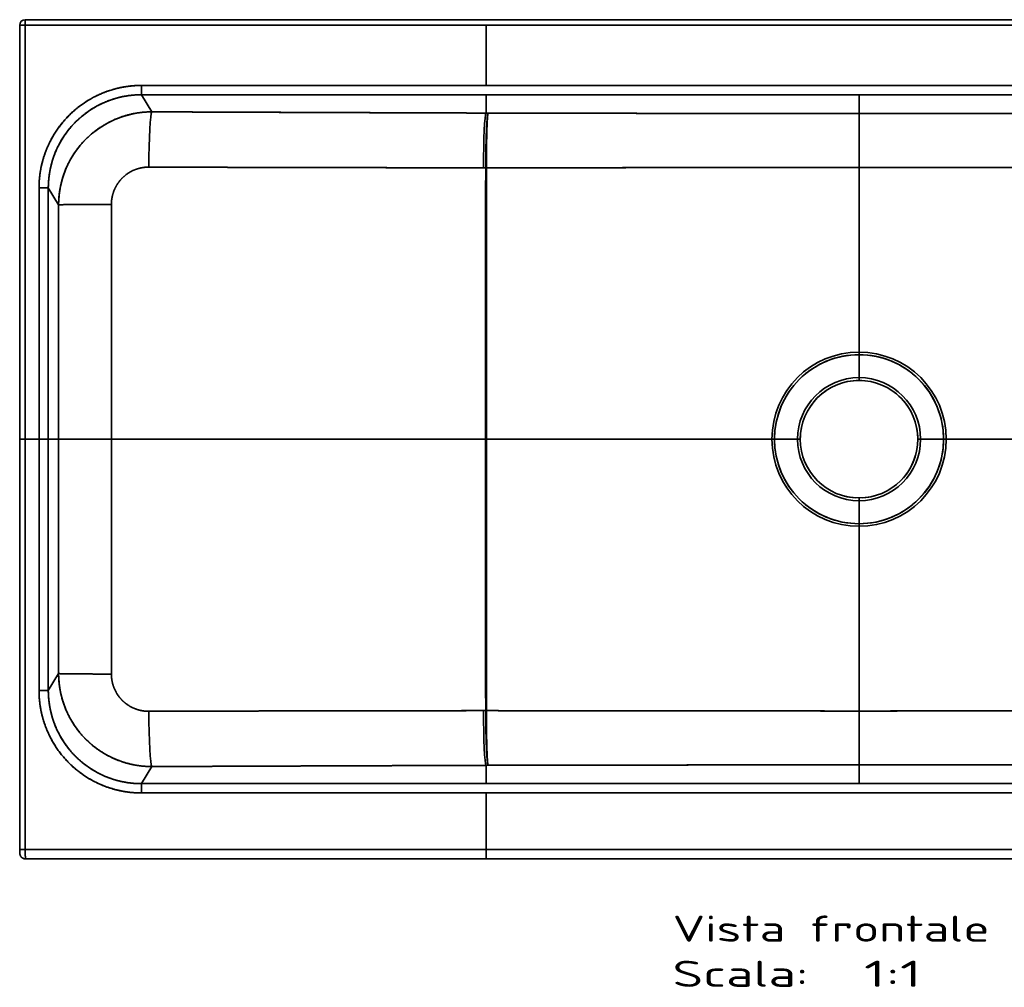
# Model space of a CAD drawing. Extents: x 144 to 1558, y 127 to 1203.
# Tile 1 of 4: x 145 to 672, y 127 to 645. Entities that reach past the tile are written whole.
import ezdxf
from ezdxf.enums import TextEntityAlignment as Align

# ---------------------------------------------------------------- set-up
doc = ezdxf.new("R2010")
doc.units = 0
doc.layers.get('0').update_dxf_attribs({"lineweight": 13})
doc.styles.get("Standard").update_dxf_attribs({"font": 'isocp.shx'})

# ---------------------------------------------------------------- blocks, each defined once
blk = doc.blocks.new('BLOCK22')
at = {"color": 7, "lineweight": 13}
for s, p, p2 in [('Vista frontale', (-100, -269.43), (70.02, -269.43)), ('Scala:', (-100, -293.61), (-27.14, -293.61)), ('  1:1', (-27.14, -293.61), (33.59, -293.61))]:
    blk.add_text(s, height=14, dxfattribs=at).set_placement(p, p2, align=Align.FIT)
blk = doc.blocks.new('BLOCK24')
at = {"color": 7, "lineweight": 35, "ltscale": 0.075}
for p, q in [((-447, 221.92), (-450, 221.92)), ((-447, 221.92), (-450, 221.92)), ((-447, 224.92), (-447, 221.92)), ((-447, 224.92), (-447, 221.92)), ((-447, 0), (-450, 0)), ((-450, 0), (-447, 0)), ((-447, -220), (-450, -220)), ((-450, -220), (-447, -220))]:
    blk.add_line(p, q, dxfattribs=at)
at = {"color": 7, "lineweight": 35}
for p, q in [((-450, 221.92), (-450, 0)), ((447, 224.92), (-447, 224.92)), ((-447, 221.92), (-447, 0)), ((-447, 221.92), (-200, 221.92)), ((-447, 0), (-447, 221.92)), ((-200, 221.92), (-447, 221.92)), ((-200, 221.92), (-200, 189.66)), ((-200, 189.66), (-200, 221.92)), ((-200, 221.92), (200, 221.92)), ((200, 221.92), (-200, 221.92)), ((-200, 189.66), (-384.75, 189.66)), ((-384.75, 189.66), (-200, 189.66)), ((-200, 189.66), (200, 189.66)), ((200, 189.66), (-200, 189.66)), ((-200, 184.67), (-384.75, 184.67)), ((-200, 184.67), (-384.75, 184.67)), ((0, 184.67), (-200, 184.67)), ((0, 184.67), (-200, 184.67)), ((0, 184.67), (200, 184.67)), ((200, 184.67), (0, 184.67)), ((0, 145.73), (0, 174.61)), ((0, 174.61), (0, 145.73)), ((0, 46.71), (0, 145.73)), ((0, 145.73), (0, 46.71)), ((-199.82, 140.53), (-199.8, 109.69)), ((-439.64, 0), (-439.64, 134.69)), ((-439.64, 134.69), (-439.64, 0)), ((-434.65, 134.69), (-434.65, 0)), ((-434.65, 134.69), (-434.65, 0)), ((-450, 0), (-450, -220)), ((-447, 0), (-447, -220)), ((-447, -220), (-447, 0)), ((-439.64, -134.69), (-439.64, 0)), ((-439.64, 0), (-439.64, -134.69)), ((-434.65, 0), (-434.65, -134.69)), ((-434.65, -134.69), (-434.65, 0)), ((-429.11, 0), (-400.86, 0)), ((-400.86, 0), (-200.22, 0)), ((-199.78, 0), (-46.71, 0)), ((46.71, 0), (199.78, 0)), ((-400.86, 0), (-429.11, 0)), ((-400.86, 0), (-200.22, 0)), ((-46.71, 0), (-199.78, 0)), ((199.78, 0), (46.71, 0)), ((0, -145.73), (0, -46.71)), ((0, -46.71), (0, -145.73)), ((-199.81, -110.99), (-199.82, -140.53)), ((0, -174.61), (0, -145.73)), ((0, -145.73), (0, -174.61)), ((-200, -184.67), (-384.75, -184.67)), ((-384.75, -184.67), (-200, -184.67)), ((0, -184.67), (-200, -184.67)), ((-200, -184.67), (0, -184.67)), ((0, -184.67), (200, -184.67)), ((0, -184.67), (200, -184.67)), ((-200, -189.66), (-384.75, -189.66)), ((-384.75, -189.66), (-200, -189.66)), ((200, -189.66), (-200, -189.66)), ((-200, -189.66), (200, -189.66)), ((-200, -220), (-200, -189.66)), ((-200, -189.66), (-200, -220)), ((-200, -220), (-447, -220)), ((-200, -220), (-447, -220)), ((200, -220), (-200, -220)), ((-200, -220), (200, -220)), ((-200, -225), (-446.91, -225)), ((-200, -225), (-446.91, -225)), ((-200, -225), (-445.21, -225)), ((0, -225), (-200, -225)), ((0, -225), (-200, -225)), ((-200, -225), (0, -225)), ((0, -225), (200, -225)), ((200, -225), (0, -225)), ((0, -225), (200, -225))]:
    blk.add_line(p, q, dxfattribs=at)
at = {"color": 7, "lineweight": 35, "ltscale": 0.124696}
for p, q in [((-384.75, 189.66), (-384.75, 184.67)), ((-384.75, 189.66), (-384.75, 184.67)), ((-384.75, -189.66), (-384.75, -184.67)), ((-384.75, -184.67), (-384.75, -189.66))]:
    blk.add_line(p, q, dxfattribs=at)
at = {"color": 7, "lineweight": 35, "ltscale": 0.268306}
for p, q in [((-384.75, 184.67), (-379.17, 175.51)), ((-384.75, 184.67), (-379.17, 175.51)), ((-379.17, -175.51), (-384.75, -184.67)), ((-384.75, -184.67), (-379.17, -175.51))]:
    blk.add_line(p, q, dxfattribs=at)
at = {"color": 7, "lineweight": 35, "ltscale": 0.245413}
for p, q in [((-200, 174.86), (-200, 184.67)), ((-200, 174.86), (-200, 184.67)), ((-200, -174.86), (-200, -184.67)), ((-200, -174.86), (-200, -184.67))]:
    blk.add_line(p, q, dxfattribs=at)
at = {"color": 7, "lineweight": 35, "ltscale": 0.251694}
for p, q in [((0, 174.61), (0, 184.67)), ((0, 174.61), (0, 184.67)), ((0, -174.61), (0, -184.67)), ((0, -174.61), (0, -184.67))]:
    blk.add_line(p, q, dxfattribs=at)
at = {"color": 7, "lineweight": 35, "ltscale": 0.027924}
for p, q in [((-198.88, 174.85), (-200, 174.86)), ((-200, 174.86), (-198.88, 174.85)), ((-200, -174.86), (-198.88, -174.85)), ((-200, -174.86), (-198.88, -174.85))]:
    blk.add_line(p, q, dxfattribs=at)
at = {"color": 7, "lineweight": 35, "ltscale": 0.030296}
for p, q in [((-201.39, 145.54), (-200.18, 145.54)), ((-201.39, 145.54), (-200.18, 145.54)), ((-201.39, -145.54), (-200.18, -145.54)), ((-200.18, -145.54), (-201.39, -145.54))]:
    blk.add_line(p, q, dxfattribs=at)
at = {"color": 7, "lineweight": 35, "ltscale": 0.009022}
for p, q in [((-199.82, 145.54), (-200.18, 145.54)), ((-200.18, 145.54), (-199.82, 145.54)), ((-200.18, -145.54), (-199.82, -145.54)), ((-199.82, -145.54), (-200.18, -145.54))]:
    blk.add_line(p, q, dxfattribs=at)
at = {"color": 7, "lineweight": 35, "ltscale": 0.124886}
for p, q in [((-434.65, 134.69), (-439.64, 134.69)), ((-439.64, 134.69), (-434.65, 134.69)), ((-434.65, 0), (-439.64, 0)), ((-439.64, 0), (-434.65, 0)), ((-439.64, -134.69), (-434.65, -134.69)), ((-439.64, -134.69), (-434.65, -134.69))]:
    blk.add_line(p, q, dxfattribs=at)
at = {"color": 7, "lineweight": 35, "ltscale": 0.264461}
for p, q in [((-434.65, 134.69), (-429.14, 125.66)), ((-429.14, 125.66), (-434.65, 134.69)), ((-434.65, -134.69), (-429.14, -125.66)), ((-434.65, -134.69), (-429.14, -125.66))]:
    blk.add_line(p, q, dxfattribs=at)
at = {"color": 7, "lineweight": 35, "ltscale": 0.059916}
blk.add_line((-199.79, 69.41), (-199.79, 67.02), dxfattribs=at)
at = {"color": 7, "lineweight": 35, "ltscale": 0.02775}
blk.add_line((-199.79, 67.73), (-199.79, 66.62), dxfattribs=at)
at = {"color": 7, "lineweight": 35, "ltscale": 0.034882}
for p, q in [((0, 45.32), (0, 46.71)), ((0, 46.71), (0, 45.32)), ((0, -46.71), (0, -45.32)), ((0, -45.32), (0, -46.71))]:
    blk.add_line(p, q, dxfattribs=at)
at = {"color": 7, "lineweight": 35, "ltscale": 0.307911}
for p, q in [((0, 33), (0, 45.32)), ((0, 33), (0, 45.32)), ((0, -45.32), (0, -33)), ((0, -33), (0, -45.32))]:
    blk.add_line(p, q, dxfattribs=at)
at = {"color": 7, "lineweight": 35, "ltscale": 0.0375}
for p, q in [((0, 31.5), (0, 33)), ((0, 33), (0, 31.5)), ((-33, 0), (-31.5, 0)), ((31.5, 0), (33, 0)), ((-31.5, 0), (-33, 0)), ((33, 0), (31.5, 0)), ((0, -33), (0, -31.5)), ((0, -31.5), (0, -33))]:
    blk.add_line(p, q, dxfattribs=at)
at = {"color": 7, "lineweight": 35, "ltscale": 0.183898}
for p, q in [((-439.64, 0), (-447, 0)), ((-447, 0), (-439.64, 0))]:
    blk.add_line(p, q, dxfattribs=at)
at = {"color": 7, "lineweight": 35, "ltscale": 0.138271}
blk.add_line((-434.65, 0), (-429.11, 0), dxfattribs=at)
blk.add_line((-434.65, 0), (-429.11, 0), dxfattribs=at)
at = {"color": 7, "lineweight": 35, "ltscale": 0.011127}
for p, q in [((-200.22, 0), (-199.78, 0)), ((-199.78, 0), (-200.22, 0))]:
    blk.add_line(p, q, dxfattribs=at)
at = {"color": 7, "lineweight": 35, "ltscale": 0.003041}
blk.add_line((-199.78, 0.12), (-199.78, 0), dxfattribs=at)
at = {"color": 7, "lineweight": 35, "ltscale": 0.003028}
blk.add_line((-199.78, 0.12), (-199.78, 0), dxfattribs=at)
at = {"color": 7, "lineweight": 35, "ltscale": 0.034883}
for p, q in [((-46.71, 0), (-45.32, 0)), ((-46.71, 0), (-45.32, 0)), ((46.71, 0), (45.32, 0)), ((46.71, 0), (45.32, 0))]:
    blk.add_line(p, q, dxfattribs=at)
at = {"color": 7, "lineweight": 35, "ltscale": 0.307908}
for p, q in [((-33, 0), (-45.32, 0)), ((-33, 0), (-45.32, 0)), ((33, 0), (45.32, 0)), ((33, 0), (45.32, 0))]:
    blk.add_line(p, q, dxfattribs=at)
at = {"color": 7, "lineweight": 35, "ltscale": 0.021274}
blk.add_line((-199.79, -67.54), (-199.79, -66.69), dxfattribs=at)
at = {"color": 7, "lineweight": 35, "ltscale": 0.055183}
blk.add_line((-199.79, -67.1), (-199.79, -69.3), dxfattribs=at)
at = {"color": 7, "lineweight": 35, "ltscale": 0.125}
for p, q in [((-200, -220), (-200, -225)), ((-200, -225), (-200, -220))]:
    blk.add_line(p, q, dxfattribs=at)
at = {"color": 7, "lineweight": 35, "ltscale": 0.042655}
blk.add_line((-446.91, -225), (-445.21, -225), dxfattribs=at)
at = {"color": 7, "lineweight": 35, "ltscale": 0.00032616}
blk.add_line((-445.21, -225), (-445.22, -225), dxfattribs=at)
at = {"color": 7, "lineweight": 35}
for centre, radius, start, end in [((-447, 221.92), 3, 90, 180), ((330126.21, -25.83), 330326.43, 179.9702745, 179.9955191), ((-362871.66, -0.78), 362442.55, 0.0001241, 0.0199889), ((-362892.45, -0.79), 362463.34, 0.0001247, 0.0199884), ((340300.14, -3.84), 340701, 179.978181, 179.9993542), ((335207.18, -3.86), 335608.04, 179.9778471, 179.9993416), ((0, 0), 46.71, 90.0004, 180), ((0, 0), 46.71, 90.0002, 180), ((0, 0), 45.32, 90.0002, 180), ((0, 0), 45.32, 90, 180.0001), ((0, 0), 46.71, 0, 89.9996), ((0, 0), 46.71, 360, 89.9998), ((0, 0), 45.32, 360, 89.9998), ((0, 0), 45.32, 359.9999, 90), ((0, 0), 33, 90.0002, 179.9997), ((0, 0), 33, 90.0001, 179.9998), ((0, 0), 33, 0.0003, 89.9998), ((0, 0), 33, 0.0002, 89.9999), ((0, 0), 31.5, 90.0002, 179.9998), ((0, 0), 31.5, 90, 180), ((0.01, -0.06), 31.56, 90.0103, 101.1043), ((0, 0), 31.5, 0.0002, 89.9998), ((0, 0), 31.5, 360, 450), ((-0.01, -0.06), 31.56, 78.6967, 89.9901), ((0.02, -0.02), 31.52, 123.4482, 148.3034), ((-0.02, -0.02), 31.52, 31.5142, 56.7273), ((0.06, -0.01), 31.56, 169.1402, 179.9366), ((-0.06, -0.01), 31.56, 0.0102, 10.8838), ((340300.14, 3.84), 340701, 180.0006458, 180.021819), ((335207.18, 3.86), 335608.04, 180.0006584, 180.0221529), ((0, 0), 45.32, 180, 269.9998), ((0, 0), 45.32, 179.9999, 270), ((0, 0), 31.5, 180, 270), ((0, 0), 45.32, 270.0002, 0), ((0, 0), 45.32, 270, 0.0001), ((0, 0), 31.5, 270, 360), ((0, 0), 31.5, 318.3895, 360), ((-362871.66, 0.78), 362442.55, 359.9800111, 359.9998759), ((-362892.45, 0.79), 362463.34, 359.9800116, 359.9998753), ((0, 0), 46.71, 180, 269.9997), ((0, 0), 46.71, 180, 269.9998), ((0, 0), 33, 180.0003, 269.9998), ((0, 0), 33, 180.0002, 269.9999), ((0, 0), 31.5, 180.0002, 269.9998), ((0, 0), 46.71, 270.0003, 360), ((0, 0), 46.71, 270.0002, 0), ((0, 0), 33, 270.0002, 359.9997), ((0, 0), 31.5, 270.0002, 359.9998), ((0, 0), 33, 270.0001, 359.9998), ((0, 0), 31.5, 255.1634, 266.2395), ((0, 0), 31.5, 273.4364, 285.5931)]:
    blk.add_arc(centre, radius, start, end, dxfattribs=at)
for centre, major_axis, ratio, start_param, end_param in [((-384.59, 134.53), (26.14, -42.86), 0.995998, 2.595324, 4.163147), ((-379.1, 125.53), (45.85, -20.06), 0.998541, 1.984059, 3.551901), ((-379.17, 145.58), (-0.12, -30), 0.054879, 3.211516, 4.702742), ((-379.17, 145.58), (-0.12, -30), 0.054879, 3.211516, 4.702742), ((-200, 144.93), (-0.1, -30), 0.046485, 3.211486, 4.692144), ((-200, 144.93), (-0.1, -30), 0.046485, 3.211486, 4.692143), ((-379.1, -125.53), (45.88, 19.99), 0.998548, 2.732972, 4.300827), ((-384.59, -134.53), (-26.14, -42.86), 0.995998, 5.261642, 6.829464), ((-379.17, -145.58), (0.12, -30), 0.054879, 4.722036, 6.213262), ((-379.17, -145.58), (0.12, -30), 0.054879, 4.722036, 6.213262), ((-200, -144.93), (0.1, -30), 0.046485, 4.732635, 6.213292), ((-200, -144.93), (0.1, -30), 0.046485, 4.732634, 6.213292), ((-445.21, -222), (0, -3), 0.999092, 6.278862, 6.283185)]:
    blk.add_ellipse(centre, major_axis=major_axis, ratio=ratio, start_param=start_param, end_param=end_param, dxfattribs=at)
for points, degree, knots in [([(-384.75, 189.66), (-390.08, 189.66), (-395.41, 189.02), (-400.63, 187.73), (-410.65, 183.9), (-419.47, 177.79), (-423.48, 174.21), (-430.57, 166.15), (-435.52, 156.63), (-437.4, 151.58), (-438.96, 145.11), (-439.53, 138.52), (-439.6, 137.25), (-439.64, 135.97), (-439.64, 134.69)], 5, [0, 0, 0, 0, 0, 0, 36.870885, 36.870885, 36.870885, 73.722393, 73.722393, 73.722393, 110.634064, 110.634064, 110.634064, 119.47787, 119.47787, 119.47787, 119.47787, 119.47787, 119.47787]), ([(-384.75, 189.66), (-389.84, 189.66), (-394.92, 189.08), (-399.91, 187.9), (-409.52, 184.42), (-418.09, 178.83), (-422.02, 175.55), (-429.07, 168.13), (-434.24, 159.3), (-436.3, 154.6), (-438.4, 147.77), (-439.37, 140.73), (-439.55, 138.72), (-439.64, 136.71), (-439.64, 134.69)], 5, [0, 0, 0, 0, 0, 0, 35.997099, 35.997099, 35.997099, 71.980874, 71.980874, 71.980874, 108.01647, 108.01647, 108.01647, 122.282162, 122.282162, 122.282162, 122.282162, 122.282162, 122.282162]), ([(-384.75, 184.67), (-389.83, 184.68), (-394.91, 184.03), (-399.88, 182.74), (-409.37, 178.93), (-417.61, 172.85), (-421.31, 169.31), (-427.75, 161.34), (-431.98, 152.01), (-433.49, 147.1), (-434.44, 141.6), (-434.63, 136.06), (-434.64, 135.6), (-434.65, 135.15), (-434.65, 134.69)], 5, [0, 0, 0, 0, 0, 0, 36.868693, 36.868693, 36.868693, 73.718998, 73.718998, 73.718998, 110.645906, 110.645906, 110.645906, 113.95189, 113.95189, 113.95189, 113.95189, 113.95189, 113.95189]), ([(-429.14, 125.66), (-429.13, 129.82), (-428.69, 133.98), (-427.82, 138.08), (-425.22, 146.06), (-421.06, 153.28), (-418.61, 156.66), (-413.02, 162.89), (-406.34, 167.79), (-402.74, 169.9), (-395.98, 172.96), (-388.84, 174.73), (-385.63, 175.25), (-382.4, 175.51), (-379.17, 175.51)], 5, [0, 0, 0, 0, 0, 0, 25.548575, 25.548575, 25.548575, 51.338508, 51.338508, 51.338508, 77.665543, 77.665543, 77.665543, 98.603789, 98.603789, 98.603789, 98.603789, 98.603789, 98.603789]), ([(-200, 174.86), (-213.02, 174.9), (-226.22, 174.95), (-239.46, 174.99), (-267.4, 175.09), (-295.44, 175.2), (-308.96, 175.25), (-331.81, 175.33), (-354.65, 175.42), (-362.83, 175.45), (-371, 175.48), (-379.17, 175.51)], 5, [0, 0, 0, 0, 0, 0, 94.257809, 94.257809, 94.257809, 197.63672, 197.63672, 197.63672, 255.251567, 255.251567, 255.251567, 255.251567, 255.251567, 255.251567]), ([(-379.17, 175.51), (-371.95, 175.48), (-364.74, 175.46), (-357.52, 175.43), (-339.46, 175.36), (-321.4, 175.29), (-310.57, 175.25), (-292.39, 175.18), (-274.23, 175.12), (-267.51, 175.09), (-250.58, 175.03), (-233.71, 174.97), (-224.5, 174.94), (-213.87, 174.9), (-203.35, 174.87), (-202.23, 174.87), (-201.12, 174.86), (-200, 174.86)], 5, [0, 0, 0, 0, 0, 0, 50.90757, 50.90757, 50.90757, 127.311786, 127.311786, 127.311786, 179.056774, 179.056774, 179.056774, 246.904839, 246.904839, 246.904839, 254.98764, 254.98764, 254.98764, 254.98764, 254.98764, 254.98764]), ([(-198.88, 174.85), (-198.91, 174.82), (-198.93, 174.77), (-198.95, 174.71), (-199, 174.57), (-199.04, 174.38), (-199.06, 174.27), (-199.19, 173.61), (-199.31, 172.62), (-199.4, 171.62), (-199.59, 169.13), (-199.73, 166.24), (-199.81, 164.57), (-199.95, 160.73), (-200.04, 156.92), (-200.08, 154.88), (-200.13, 151.81), (-200.16, 148.71), (-200.17, 147.67), (-200.18, 146.62), (-200.18, 145.54)], 5, [0, 0, 0, 0, 0, 0, 2.242809, 2.242809, 2.242809, 4.581143, 4.581143, 4.581143, 15.132136, 15.132136, 15.132136, 28.630932, 28.630932, 28.630932, 45.795599, 45.795599, 45.795599, 54.311437, 54.311437, 54.311437, 54.311437, 54.311437, 54.311437]), ([(-200.18, 145.54), (-200.18, 146.33), (-200.17, 147.1), (-200.17, 147.87), (-200.16, 149.36), (-200.14, 150.84), (-200.13, 151.56), (-200.09, 154.43), (-200.03, 157.28), (-199.98, 159.41), (-199.89, 162.49), (-199.76, 165.47), (-199.72, 166.37), (-199.62, 168.45), (-199.5, 170.37), (-199.42, 171.4), (-199.32, 172.5), (-199.21, 173.38), (-199.19, 173.51), (-199.15, 173.75), (-199.12, 173.96), (-199.1, 174.06), (-199.07, 174.23), (-199.04, 174.38), (-199.02, 174.46), (-199, 174.56), (-198.97, 174.65), (-198.96, 174.68), (-198.94, 174.73), (-198.93, 174.77), (-198.92, 174.79), (-198.91, 174.81), (-198.9, 174.83), (-198.89, 174.84), (-198.89, 174.85), (-198.88, 174.85)], 5, [0, 0, 0, 0, 0, 0, 5.944111, 5.944111, 5.944111, 11.720782, 11.720782, 11.720782, 28.858476, 28.858476, 28.858476, 36.334946, 36.334946, 36.334946, 46.664417, 46.664417, 46.664417, 48.583213, 48.583213, 48.583213, 50.325526, 50.325526, 50.325526, 51.963714, 51.963714, 51.963714, 53.028525, 53.028525, 53.028525, 53.518106, 53.518106, 53.518106, 54.050565, 54.050565, 54.050565, 54.050565, 54.050565, 54.050565]), ([(-199.82, 145.54), (-199.82, 146.99), (-199.81, 148.39), (-199.8, 149.77), (-199.77, 153.19), (-199.73, 156.63), (-199.7, 158.71), (-199.61, 163.01), (-199.48, 167.24), (-199.4, 169.33), (-199.27, 171.77), (-199.12, 173.47), (-199.08, 173.83), (-199.02, 174.3), (-198.96, 174.63), (-198.93, 174.73), (-198.91, 174.8), (-198.88, 174.85)], 5, [0, 0, 0, 0, 0, 0, 11.403619, 11.403619, 11.403619, 28.404256, 28.404256, 28.404256, 45.50816, 45.50816, 45.50816, 50.80672, 50.80672, 50.80672, 53.991328, 53.991328, 53.991328, 53.991328, 53.991328, 53.991328]), ([(-198.88, 174.85), (-198.89, 174.85), (-198.89, 174.84), (-198.89, 174.83), (-198.9, 174.82), (-198.9, 174.8), (-198.91, 174.8), (-198.92, 174.77), (-198.92, 174.74), (-198.93, 174.72), (-198.95, 174.62), (-198.98, 174.51), (-199, 174.41), (-199.03, 174.19), (-199.06, 173.93), (-199.08, 173.8), (-199.18, 172.88), (-199.27, 171.63), (-199.34, 170.45), (-199.47, 167.56), (-199.57, 164.31), (-199.62, 162.49), (-199.69, 159.22), (-199.74, 155.95), (-199.76, 154.53), (-199.78, 151.91), (-199.8, 149.27), (-199.81, 148.04), (-199.82, 146.8), (-199.82, 145.54)], 5, [0, 0, 0, 0, 0, 0, 0.396112, 0.396112, 0.396112, 0.807635, 0.807635, 0.807635, 1.599828, 1.599828, 1.599828, 3.997122, 3.997122, 3.997122, 6.500144, 6.500144, 6.500144, 18.33102, 18.33102, 18.33102, 33.221973, 33.221973, 33.221973, 44.639819, 44.639819, 44.639819, 54.180766, 54.180766, 54.180766, 54.180766, 54.180766, 54.180766]), ([(0, 174.61), (-13.09, 174.61), (-26.18, 174.61), (-39.38, 174.62), (-62.63, 174.64), (-87.12, 174.67), (-97.43, 174.68), (-123.13, 174.72), (-149.95, 174.76), (-166.11, 174.79), (-182.43, 174.82), (-198.88, 174.85)], 5, [0, 0, 0, 0, 0, 0, 104.190191, 104.190191, 104.190191, 177.138411, 177.138411, 177.138411, 282.173443, 282.173443, 282.173443, 282.173443, 282.173443, 282.173443]), ([(-198.88, 174.85), (-191.65, 174.84), (-184.44, 174.83), (-177.2, 174.81), (-160.98, 174.78), (-144.99, 174.75), (-136.13, 174.74), (-115.7, 174.71), (-95.94, 174.68), (-84.91, 174.66), (-60.54, 174.63), (-37.39, 174.62), (-24.85, 174.61), (-12.43, 174.61), (0, 174.61)], 5, [0, 0, 0, 0, 0, 0, 46.225913, 46.225913, 46.225913, 105.057951, 105.057951, 105.057951, 183.403091, 183.403091, 183.403091, 282.463659, 282.463659, 282.463659, 282.463659, 282.463659, 282.463659]), ([(198.88, 174.85), (182.39, 174.82), (166.03, 174.79), (149.82, 174.76), (116.79, 174.71), (85.44, 174.66), (69.79, 174.64), (46.3, 174.62), (23.72, 174.61), (15.79, 174.61), (7.9, 174.61), (0, 174.61)], 5, [0, 0, 0, 0, 0, 0, 105.302896, 105.302896, 105.302896, 219.29938, 219.29938, 219.29938, 282.133955, 282.133955, 282.133955, 282.133955, 282.133955, 282.133955]), ([(198.88, 174.85), (191.65, 174.84), (184.44, 174.83), (177.2, 174.81), (160.98, 174.78), (144.99, 174.75), (136.13, 174.74), (115.7, 174.71), (95.94, 174.68), (84.91, 174.66), (60.54, 174.63), (37.39, 174.62), (24.85, 174.61), (12.43, 174.61), (0, 174.61)], 5, [0, 0, 0, 0, 0, 0, 46.225913, 46.225913, 46.225913, 105.057951, 105.057951, 105.057951, 183.403091, 183.403091, 183.403091, 282.463659, 282.463659, 282.463659, 282.463659, 282.463659, 282.463659]), ([(-400.83, 125.9), (-400.83, 128.1), (-400.53, 130.31), (-399.92, 132.46), (-398.31, 136.12), (-395.92, 139.21), (-394.72, 140.46), (-391.5, 143.14), (-387.78, 144.88), (-385.48, 145.56), (-383.14, 145.89), (-380.81, 145.88)], 5, [0, 0, 0, 0, 0, 0, 22.439155, 22.439155, 22.439155, 40.870397, 40.870397, 40.870397, 67.5532, 67.5532, 67.5532, 67.5532, 67.5532, 67.5532]), ([(-400.83, 125.9), (-400.83, 127.66), (-400.64, 129.42), (-400.25, 131.15), (-399.1, 134.5), (-397.27, 137.5), (-396.2, 138.89), (-393.74, 141.43), (-390.84, 143.35), (-389.29, 144.15), (-386.67, 145.15), (-383.95, 145.68), (-382.91, 145.82), (-381.86, 145.88), (-380.81, 145.88)], 5, [0, 0, 0, 0, 0, 0, 11.502194, 11.502194, 11.502194, 23.140057, 23.140057, 23.140057, 35.072493, 35.072493, 35.072493, 42.398473, 42.398473, 42.398473, 42.398473, 42.398473, 42.398473]), ([(-380.81, 145.88), (-373.59, 145.86), (-366.37, 145.84), (-359.15, 145.82), (-341.09, 145.77), (-323.02, 145.72), (-312.17, 145.7), (-293.96, 145.65), (-275.77, 145.62), (-269.09, 145.61), (-252.12, 145.58), (-235.2, 145.56), (-225.98, 145.55), (-215.32, 145.54), (-204.76, 145.54), (-203.64, 145.54), (-202.52, 145.54), (-201.39, 145.54)], 5, [0, 0, 0, 0, 0, 0, 50.919459, 50.919459, 50.919459, 127.352122, 127.352122, 127.352122, 179.220531, 179.220531, 179.220531, 247.166139, 247.166139, 247.166139, 255.280032, 255.280032, 255.280032, 255.280032, 255.280032, 255.280032]), ([(-380.81, 145.88), (-370, 145.85), (-359.19, 145.82), (-348.28, 145.79), (-326.61, 145.73), (-304.94, 145.68), (-294.1, 145.65), (-276.04, 145.62), (-258.02, 145.59), (-250.82, 145.58), (-236.54, 145.56), (-222.34, 145.55), (-215.31, 145.55), (-208.32, 145.54), (-201.39, 145.54)], 5, [0, 0, 0, 0, 0, 0, 86.148683, 86.148683, 86.148683, 172.471609, 172.471609, 172.471609, 229.928222, 229.928222, 229.928222, 286.780655, 286.780655, 286.780655, 286.780655, 286.780655, 286.780655]), ([(-200.18, 145.54), (-200.19, 133.95), (-200.19, 122.52), (-200.19, 111.27), (-200.21, 81.45), (-200.22, 52.9), (-200.22, 35.54), (-200.22, 18.07), (-200.22, 0.61), (-200.22, 0.41), (-200.22, 0.2), (-200.22, 0)], 5, [0, 0, 0, 0, 0, 0, 75.913779, 75.913779, 75.913779, 204.704234, 204.704234, 204.704234, 206.229884, 206.229884, 206.229884, 206.229884, 206.229884, 206.229884]), ([(-199.82, 145.54), (-192.53, 145.54), (-185.26, 145.55), (-177.96, 145.55), (-161.61, 145.55), (-145.51, 145.57), (-136.58, 145.57), (-115.26, 145.6), (-94.66, 145.63), (-82.89, 145.64), (-58.59, 145.68), (-35.46, 145.71), (-23.57, 145.72), (-11.79, 145.73), (0, 145.73)], 5, [0, 0, 0, 0, 0, 0, 46.579151, 46.579151, 46.579151, 105.754159, 105.754159, 105.754159, 189.606444, 189.606444, 189.606444, 283.15224, 283.15224, 283.15224, 283.15224, 283.15224, 283.15224]), ([(-199.82, 145.54), (-188.11, 145.54), (-176.38, 145.55), (-165.05, 145.55), (-145.68, 145.57), (-126.5, 145.58), (-118.86, 145.59), (-104.23, 145.61), (-89.87, 145.63), (-82.93, 145.64), (-66.17, 145.67), (-49.91, 145.69), (-40.49, 145.7), (-28.27, 145.72), (-16.2, 145.72), (-13.44, 145.72), (-9.04, 145.73), (-4.64, 145.73), (-3.09, 145.73), (-1.55, 145.73), (0, 145.73)], 5, [0, 0, 0, 0, 0, 0, 93.37878, 93.37878, 93.37878, 154.654837, 154.654837, 154.654837, 212.836351, 212.836351, 212.836351, 297.11953, 297.11953, 297.11953, 323.396504, 323.396504, 323.396504, 337.633425, 337.633425, 337.633425, 337.633425, 337.633425, 337.633425]), ([(-199.78, 0), (-199.78, 8.37), (-199.78, 16.74), (-199.78, 25.2), (-199.78, 45.02), (-199.79, 65.05), (-199.79, 76.58), (-199.8, 97.24), (-199.81, 118.14), (-199.81, 127.31), (-199.82, 136.42), (-199.82, 145.54)], 5, [0, 0, 0, 0, 0, 0, 68.55442, 68.55442, 68.55442, 161.37451, 161.37451, 161.37451, 232.245143, 232.245143, 232.245143, 232.245143, 232.245143, 232.245143]), ([(-199.82, 145.54), (-199.81, 133.95), (-199.81, 122.52), (-199.81, 111.27), (-199.79, 81.45), (-199.78, 52.9), (-199.78, 35.54), (-199.78, 18.07), (-199.78, 0.61), (-199.78, 0.41), (-199.78, 0.2), (-199.78, 0)], 5, [0, 0, 0, 0, 0, 0, 75.915154, 75.915154, 75.915154, 204.708716, 204.708716, 204.708716, 206.231714, 206.231714, 206.231714, 206.231714, 206.231714, 206.231714]), ([(199.82, 145.54), (192.53, 145.54), (185.26, 145.55), (177.96, 145.55), (161.61, 145.55), (145.51, 145.57), (136.58, 145.57), (115.26, 145.6), (94.66, 145.63), (82.89, 145.64), (58.59, 145.68), (35.46, 145.71), (23.57, 145.72), (11.79, 145.73), (0, 145.73)], 5, [0, 0, 0, 0, 0, 0, 46.579151, 46.579151, 46.579151, 105.754159, 105.754159, 105.754159, 189.606444, 189.606444, 189.606444, 283.15224, 283.15224, 283.15224, 283.15224, 283.15224, 283.15224]), ([(0, 145.73), (7.88, 145.73), (15.76, 145.72), (23.74, 145.72), (40.37, 145.7), (57.43, 145.68), (66.43, 145.67), (83.11, 145.64), (100.26, 145.62), (108.07, 145.61), (122.71, 145.59), (137.54, 145.57), (144.35, 145.57), (155.62, 145.56), (166.93, 145.55), (171.14, 145.55), (179.51, 145.55), (187.89, 145.55), (191.87, 145.54), (195.84, 145.54), (199.82, 145.54)], 5, [0, 0, 0, 0, 0, 0, 72.60436, 72.60436, 72.60436, 150.95355, 150.95355, 150.95355, 215.285187, 215.285187, 215.285187, 270.475797, 270.475797, 270.475797, 305.516874, 305.516874, 305.516874, 337.216098, 337.216098, 337.216098, 337.216098, 337.216098, 337.216098]), ([(-429.14, 125.66), (-429.04, 125.68), (-428.75, 125.7), (-428.25, 125.71), (-426.26, 125.76), (-422.99, 125.81), (-420.44, 125.83), (-415.19, 125.87), (-409.41, 125.89), (-406.58, 125.9), (-403.71, 125.9), (-400.83, 125.9)], 5, [0, 0, 0, 0, 0, 0, 11.182031, 11.182031, 11.182031, 33.524247, 33.524247, 33.524247, 54.014048, 54.014048, 54.014048, 54.014048, 54.014048, 54.014048]), ([(-429.14, 125.66), (-429.04, 125.68), (-428.75, 125.7), (-428.25, 125.71), (-426.26, 125.76), (-422.99, 125.81), (-420.43, 125.83), (-415.19, 125.87), (-409.41, 125.89), (-406.58, 125.9), (-403.71, 125.9), (-400.83, 125.9)], 5, [0, 0, 0, 0, 0, 0, 11.145578, 11.145578, 11.145578, 33.439719, 33.439719, 33.439719, 53.886471, 53.886471, 53.886471, 53.886471, 53.886471, 53.886471]), ([(-200.22, 0), (-200.22, -11.38), (-200.22, -22.76), (-200.22, -34.25), (-200.21, -55.89), (-200.21, -78.4), (-200.2, -89.03), (-200.2, -106.46), (-200.19, -124.57), (-200.19, -131.47), (-200.18, -138.46), (-200.18, -145.54)], 5, [0, 0, 0, 0, 0, 0, 114.289677, 114.289677, 114.289677, 212.401589, 212.401589, 212.401589, 271.351554, 271.351554, 271.351554, 271.351554, 271.351554, 271.351554]), ([(-199.82, -145.54), (-199.81, -133.45), (-199.81, -121.38), (-199.8, -109.15), (-199.79, -82.49), (-199.78, -56.27), (-199.78, -42.09), (-199.78, -25.13), (-199.78, -8.24), (-199.78, -5.49), (-199.78, -2.75), (-199.78, 0)], 5, [0, 0, 0, 0, 0, 0, 93.941836, 93.941836, 93.941836, 209.753371, 209.753371, 209.753371, 232.234128, 232.234128, 232.234128, 232.234128, 232.234128, 232.234128]), ([(-200.18, -145.54), (-200.19, -133.95), (-200.19, -122.52), (-200.19, -111.27), (-200.21, -81.45), (-200.22, -52.9), (-200.22, -35.54), (-200.22, -18.07), (-200.22, -0.61), (-200.22, -0.41), (-200.22, -0.2), (-200.22, 0)], 5, [0, 0, 0, 0, 0, 0, 75.913779, 75.913779, 75.913779, 204.704234, 204.704234, 204.704234, 206.229884, 206.229884, 206.229884, 206.229884, 206.229884, 206.229884]), ([(-199.82, -145.54), (-199.81, -133.95), (-199.81, -122.52), (-199.81, -111.27), (-199.79, -81.45), (-199.78, -52.9), (-199.78, -35.54), (-199.78, -18.07), (-199.78, -0.61), (-199.78, -0.41), (-199.78, -0.2), (-199.78, 0)], 5, [0, 0, 0, 0, 0, 0, 75.915154, 75.915154, 75.915154, 204.708716, 204.708716, 204.708716, 206.231714, 206.231714, 206.231714, 206.231714, 206.231714, 206.231714]), ([(-429.14, -125.66), (-429.04, -125.68), (-428.75, -125.7), (-428.25, -125.71), (-426.26, -125.76), (-422.99, -125.81), (-420.44, -125.83), (-415.19, -125.87), (-409.41, -125.89), (-406.58, -125.9), (-403.71, -125.9), (-400.83, -125.9)], 5, [0, 0, 0, 0, 0, 0, 11.182031, 11.182031, 11.182031, 33.524247, 33.524247, 33.524247, 54.014048, 54.014048, 54.014048, 54.014048, 54.014048, 54.014048]), ([(-429.14, -125.66), (-429.04, -125.68), (-428.75, -125.7), (-428.25, -125.71), (-426.26, -125.76), (-422.99, -125.81), (-420.43, -125.83), (-415.19, -125.87), (-409.41, -125.89), (-406.58, -125.9), (-403.71, -125.9), (-400.83, -125.9)], 5, [0, 0, 0, 0, 0, 0, 11.145578, 11.145578, 11.145578, 33.439719, 33.439719, 33.439719, 53.886471, 53.886471, 53.886471, 53.886471, 53.886471, 53.886471]), ([(-429.14, -125.66), (-429.13, -129.82), (-428.69, -133.98), (-427.82, -138.08), (-425.22, -146.06), (-421.06, -153.28), (-418.61, -156.66), (-413.02, -162.89), (-406.34, -167.79), (-402.74, -169.9), (-395.98, -172.96), (-388.84, -174.73), (-385.63, -175.25), (-382.4, -175.51), (-379.17, -175.51)], 5, [0, 0, 0, 0, 0, 0, 25.548575, 25.548575, 25.548575, 51.338508, 51.338508, 51.338508, 77.665543, 77.665543, 77.665543, 98.603789, 98.603789, 98.603789, 98.603789, 98.603789, 98.603789]), ([(-400.83, -125.9), (-400.83, -128.1), (-400.53, -130.31), (-399.92, -132.46), (-398.31, -136.12), (-395.92, -139.21), (-394.72, -140.46), (-391.5, -143.14), (-387.78, -144.88), (-385.48, -145.56), (-383.14, -145.89), (-380.81, -145.88)], 5, [0, 0, 0, 0, 0, 0, 22.439155, 22.439155, 22.439155, 40.870397, 40.870397, 40.870397, 67.5532, 67.5532, 67.5532, 67.5532, 67.5532, 67.5532]), ([(-380.81, -145.88), (-382.7, -145.89), (-384.59, -145.67), (-386.45, -145.23), (-389.88, -143.97), (-392.98, -141.94), (-394.34, -140.82), (-396.79, -138.29), (-398.65, -135.25), (-399.4, -133.64), (-400.26, -131.13), (-400.69, -128.52), (-400.78, -127.65), (-400.83, -126.77), (-400.83, -125.9)], 5, [0, 0, 0, 0, 0, 0, 13.203956, 13.203956, 13.203956, 25.087522, 25.087522, 25.087522, 36.686646, 36.686646, 36.686646, 42.396805, 42.396805, 42.396805, 42.396805, 42.396805, 42.396805]), ([(-384.75, -189.66), (-390.08, -189.66), (-395.41, -189.02), (-400.63, -187.73), (-410.65, -183.9), (-419.47, -177.79), (-423.48, -174.21), (-430.57, -166.15), (-435.52, -156.63), (-437.4, -151.58), (-438.96, -145.11), (-439.53, -138.52), (-439.6, -137.25), (-439.64, -135.97), (-439.64, -134.69)], 5, [0, 0, 0, 0, 0, 0, 36.870885, 36.870885, 36.870885, 73.722393, 73.722393, 73.722393, 110.634064, 110.634064, 110.634064, 119.47787, 119.47787, 119.47787, 119.47787, 119.47787, 119.47787]), ([(-439.64, -134.69), (-439.64, -139.78), (-439.05, -144.87), (-437.88, -149.87), (-434.4, -159.5), (-428.82, -168.08), (-425.54, -172.03), (-418.14, -179.08), (-409.32, -184.26), (-404.62, -186.32), (-397.8, -188.42), (-390.78, -189.39), (-388.77, -189.57), (-386.76, -189.66), (-384.75, -189.66)], 5, [0, 0, 0, 0, 0, 0, 36.068262, 36.068262, 36.068262, 72.066572, 72.066572, 72.066572, 108.04932, 108.04932, 108.04932, 122.282203, 122.282203, 122.282203, 122.282203, 122.282203, 122.282203]), ([(-384.75, -184.67), (-389.83, -184.68), (-394.91, -184.03), (-399.88, -182.74), (-409.37, -178.93), (-417.61, -172.85), (-421.31, -169.31), (-427.75, -161.34), (-431.98, -152.01), (-433.49, -147.1), (-434.44, -141.6), (-434.63, -136.06), (-434.64, -135.6), (-434.65, -135.15), (-434.65, -134.69)], 5, [0, 0, 0, 0, 0, 0, 36.868693, 36.868693, 36.868693, 73.718998, 73.718998, 73.718998, 110.645906, 110.645906, 110.645906, 113.95189, 113.95189, 113.95189, 113.95189, 113.95189, 113.95189]), ([(-380.81, -145.88), (-373.59, -145.86), (-366.37, -145.84), (-359.15, -145.82), (-341.09, -145.77), (-323.02, -145.72), (-312.17, -145.7), (-293.96, -145.65), (-275.77, -145.62), (-269.09, -145.61), (-252.12, -145.58), (-235.2, -145.56), (-225.98, -145.55), (-215.32, -145.54), (-204.76, -145.54), (-203.64, -145.54), (-202.52, -145.54), (-201.39, -145.54)], 5, [0, 0, 0, 0, 0, 0, 50.919459, 50.919459, 50.919459, 127.352122, 127.352122, 127.352122, 179.220533, 179.220533, 179.220533, 247.16614, 247.16614, 247.16614, 255.280033, 255.280033, 255.280033, 255.280033, 255.280033, 255.280033]), ([(-201.39, -145.54), (-207.28, -145.54), (-213.2, -145.54), (-219.16, -145.55), (-232.24, -145.56), (-245.41, -145.57), (-252.57, -145.58), (-274.5, -145.61), (-296.5, -145.66), (-309.56, -145.69), (-332.7, -145.75), (-355.83, -145.81), (-364.16, -145.83), (-372.49, -145.86), (-380.81, -145.88)], 5, [0, 0, 0, 0, 0, 0, 48.272132, 48.272132, 48.272132, 105.542959, 105.542959, 105.542959, 223.384144, 223.384144, 223.384144, 289.714031, 289.714031, 289.714031, 289.714031, 289.714031, 289.714031]), ([(-200.18, -145.54), (-200.17, -146.98), (-200.17, -148.39), (-200.15, -149.77), (-200.11, -153.18), (-200.05, -156.62), (-200, -158.71), (-199.87, -163), (-199.69, -167.23), (-199.58, -169.33), (-199.4, -171.77), (-199.2, -173.47), (-199.15, -173.82), (-199.06, -174.3), (-198.98, -174.62), (-198.95, -174.72), (-198.92, -174.8), (-198.88, -174.85)], 5, [0, 0, 0, 0, 0, 0, 11.432577, 11.432577, 11.432577, 28.486048, 28.486048, 28.486048, 45.642049, 45.642049, 45.642049, 50.965321, 50.965321, 50.965321, 54.185715, 54.185715, 54.185715, 54.185715, 54.185715, 54.185715]), ([(-198.88, -174.85), (-198.89, -174.85), (-198.89, -174.84), (-198.9, -174.83), (-198.9, -174.82), (-198.91, -174.8), (-198.91, -174.8), (-198.93, -174.77), (-198.94, -174.74), (-198.95, -174.72), (-198.98, -174.62), (-199.01, -174.51), (-199.03, -174.41), (-199.08, -174.19), (-199.13, -173.93), (-199.15, -173.8), (-199.28, -172.88), (-199.4, -171.63), (-199.49, -170.45), (-199.67, -167.56), (-199.82, -164.32), (-199.88, -162.5), (-199.98, -159.23), (-200.06, -155.96), (-200.09, -154.54), (-200.12, -152.4), (-200.15, -150.25), (-200.15, -149.5), (-200.16, -148.29), (-200.17, -147.06), (-200.18, -146.56), (-200.18, -146.05), (-200.18, -145.54)], 5, [0, 0, 0, 0, 0, 0, 0.396209, 0.396209, 0.396209, 0.808119, 0.808119, 0.808119, 1.600506, 1.600506, 1.600506, 3.998986, 3.998986, 3.998986, 6.503046, 6.503046, 6.503046, 18.334987, 18.334987, 18.334987, 33.214127, 33.214127, 33.214127, 44.633228, 44.633228, 44.633228, 50.326714, 50.326714, 50.326714, 54.188538, 54.188538, 54.188538, 54.188538, 54.188538, 54.188538]), ([(-199.82, -145.54), (-192.53, -145.54), (-185.26, -145.55), (-177.96, -145.55), (-161.61, -145.55), (-145.51, -145.57), (-136.58, -145.57), (-115.26, -145.6), (-94.66, -145.63), (-82.89, -145.64), (-58.59, -145.68), (-35.46, -145.71), (-23.57, -145.72), (-11.79, -145.73), (0, -145.73)], 5, [0, 0, 0, 0, 0, 0, 46.579151, 46.579151, 46.579151, 105.754159, 105.754159, 105.754159, 189.606444, 189.606444, 189.606444, 283.15224, 283.15224, 283.15224, 283.15224, 283.15224, 283.15224]), ([(-198.88, -174.85), (-198.9, -174.82), (-198.92, -174.77), (-198.93, -174.71), (-198.97, -174.57), (-199, -174.38), (-199.02, -174.27), (-199.11, -173.61), (-199.2, -172.61), (-199.27, -171.62), (-199.4, -169.12), (-199.51, -166.23), (-199.56, -164.56), (-199.66, -160.73), (-199.72, -156.91), (-199.75, -154.87), (-199.79, -151.8), (-199.81, -148.7), (-199.81, -147.67), (-199.82, -146.62), (-199.82, -145.54)], 5, [0, 0, 0, 0, 0, 0, 2.231501, 2.231501, 2.231501, 4.557842, 4.557842, 4.557842, 15.065668, 15.065668, 15.065668, 28.532225, 28.532225, 28.532225, 45.644841, 45.644841, 45.644841, 54.119933, 54.119933, 54.119933, 54.119933, 54.119933, 54.119933]), ([(-199.82, -145.54), (-199.82, -146.33), (-199.81, -147.1), (-199.81, -147.87), (-199.8, -149.36), (-199.79, -150.84), (-199.78, -151.56), (-199.76, -154.43), (-199.72, -157.28), (-199.68, -159.41), (-199.62, -162.49), (-199.53, -165.47), (-199.5, -166.37), (-199.43, -168.45), (-199.34, -170.37), (-199.28, -171.4), (-199.21, -172.5), (-199.12, -173.38), (-199.11, -173.51), (-199.08, -173.75), (-199.06, -173.96), (-199.05, -174.06), (-199.02, -174.23), (-199, -174.39), (-198.99, -174.46), (-198.97, -174.56), (-198.95, -174.65), (-198.94, -174.69), (-198.93, -174.73), (-198.91, -174.77), (-198.91, -174.79), (-198.9, -174.81), (-198.89, -174.83), (-198.89, -174.84), (-198.89, -174.85), (-198.88, -174.85)], 5, [0, 0, 0, 0, 0, 0, 5.943569, 5.943569, 5.943569, 11.719752, 11.719752, 11.719752, 28.854058, 28.854058, 28.854058, 36.32889, 36.32889, 36.32889, 46.661145, 46.661145, 46.661145, 48.578046, 48.578046, 48.578046, 50.318522, 50.318522, 50.318522, 51.956844, 51.956844, 51.956844, 53.017286, 53.017286, 53.017286, 53.505484, 53.505484, 53.505484, 54.035758, 54.035758, 54.035758, 54.035758, 54.035758, 54.035758]), ([(0, -145.73), (-7.88, -145.73), (-15.77, -145.72), (-23.77, -145.72), (-40.41, -145.7), (-57.49, -145.68), (-66.46, -145.67), (-83.15, -145.64), (-100.3, -145.62), (-108.1, -145.61), (-122.75, -145.59), (-137.59, -145.57), (-144.44, -145.57), (-159.63, -145.56), (-174.88, -145.55), (-183.2, -145.55), (-191.51, -145.54), (-199.82, -145.54)], 5, [0, 0, 0, 0, 0, 0, 72.640896, 72.640896, 72.640896, 151.102956, 151.102956, 151.102956, 215.372741, 215.372741, 215.372741, 270.705396, 270.705396, 270.705396, 336.943986, 336.943986, 336.943986, 336.943986, 336.943986, 336.943986]), ([(199.82, -145.54), (192.53, -145.54), (185.26, -145.55), (177.96, -145.55), (161.61, -145.55), (145.51, -145.57), (136.58, -145.57), (115.26, -145.6), (94.66, -145.63), (82.89, -145.64), (58.59, -145.68), (35.46, -145.71), (23.57, -145.72), (11.79, -145.73), (0, -145.73)], 5, [0, 0, 0, 0, 0, 0, 46.579151, 46.579151, 46.579151, 105.754159, 105.754159, 105.754159, 189.606444, 189.606444, 189.606444, 283.15224, 283.15224, 283.15224, 283.15224, 283.15224, 283.15224]), ([(199.82, -145.54), (191.09, -145.54), (182.36, -145.55), (173.62, -145.55), (159.1, -145.56), (144.65, -145.57), (138.82, -145.57), (124.57, -145.59), (110.48, -145.6), (102.05, -145.62), (80.3, -145.65), (59.28, -145.68), (46.67, -145.7), (29.77, -145.72), (13.15, -145.72), (8.76, -145.73), (4.38, -145.73), (0, -145.73)], 5, [0, 0, 0, 0, 0, 0, 69.589983, 69.589983, 69.589983, 115.695197, 115.695197, 115.695197, 184.373688, 184.373688, 184.373688, 296.481752, 296.481752, 296.481752, 336.852755, 336.852755, 336.852755, 336.852755, 336.852755, 336.852755]), ([(-379.17, -175.51), (-357.69, -175.43), (-336.18, -175.35), (-313.84, -175.26), (-277.99, -175.13), (-242.27, -175), (-228.1, -174.95), (-213.95, -174.9), (-200, -174.86)], 5, [0, 0, 0, 0, 0, 0, 151.512678, 151.512678, 151.512678, 252.481598, 252.481598, 252.481598, 252.481598, 252.481598, 252.481598]), ([(-379.17, -175.51), (-371.95, -175.48), (-364.74, -175.46), (-357.52, -175.43), (-339.46, -175.36), (-321.4, -175.29), (-310.57, -175.25), (-292.39, -175.18), (-274.23, -175.12), (-267.51, -175.09), (-250.58, -175.03), (-233.71, -174.97), (-224.5, -174.94), (-213.87, -174.9), (-203.35, -174.87), (-202.23, -174.87), (-201.12, -174.86), (-200, -174.86)], 5, [0, 0, 0, 0, 0, 0, 50.90757, 50.90757, 50.90757, 127.311786, 127.311786, 127.311786, 179.056774, 179.056774, 179.056774, 246.904839, 246.904839, 246.904839, 254.98764, 254.98764, 254.98764, 254.98764, 254.98764, 254.98764]), ([(-198.88, -174.85), (-182.39, -174.82), (-166.03, -174.79), (-149.82, -174.76), (-116.79, -174.71), (-85.44, -174.66), (-69.79, -174.64), (-46.3, -174.62), (-23.72, -174.61), (-15.79, -174.61), (-7.9, -174.61), (0, -174.61)], 5, [0, 0, 0, 0, 0, 0, 105.302896, 105.302896, 105.302896, 219.29938, 219.29938, 219.29938, 282.133955, 282.133955, 282.133955, 282.133955, 282.133955, 282.133955]), ([(-198.88, -174.85), (-191.65, -174.84), (-184.44, -174.83), (-177.2, -174.81), (-160.98, -174.78), (-144.99, -174.75), (-136.13, -174.74), (-115.7, -174.71), (-95.94, -174.68), (-84.91, -174.66), (-60.54, -174.63), (-37.39, -174.62), (-24.85, -174.61), (-12.43, -174.61), (0, -174.61)], 5, [0, 0, 0, 0, 0, 0, 46.225913, 46.225913, 46.225913, 105.057951, 105.057951, 105.057951, 183.403091, 183.403091, 183.403091, 282.463659, 282.463659, 282.463659, 282.463659, 282.463659, 282.463659]), ([(0, -174.61), (13.09, -174.61), (26.18, -174.61), (39.38, -174.62), (62.63, -174.64), (87.12, -174.67), (97.43, -174.68), (123.13, -174.72), (149.95, -174.76), (166.11, -174.79), (182.43, -174.82), (198.88, -174.85)], 5, [0, 0, 0, 0, 0, 0, 104.190191, 104.190191, 104.190191, 177.138412, 177.138412, 177.138412, 282.173443, 282.173443, 282.173443, 282.173443, 282.173443, 282.173443]), ([(198.88, -174.85), (191.65, -174.84), (184.44, -174.83), (177.2, -174.81), (160.98, -174.78), (144.99, -174.75), (136.13, -174.74), (115.7, -174.71), (95.94, -174.68), (84.91, -174.66), (60.54, -174.63), (37.39, -174.62), (24.85, -174.61), (12.43, -174.61), (0, -174.61)], 5, [0, 0, 0, 0, 0, 0, 46.225913, 46.225913, 46.225913, 105.057951, 105.057951, 105.057951, 183.403091, 183.403091, 183.403091, 282.463659, 282.463659, 282.463659, 282.463659, 282.463659, 282.463659]), ([(-446.91, -225), (-446.95, -225), (-447.02, -225), (-447.13, -224.99), (-447.23, -224.98), (-447.34, -224.97), (-447.44, -224.95), (-447.55, -224.93), (-447.65, -224.91), (-447.76, -224.88), (-447.86, -224.85), (-447.96, -224.81), (-448.06, -224.77), (-448.16, -224.73), (-448.26, -224.68), (-448.35, -224.63), (-448.44, -224.58), (-448.54, -224.52), (-448.63, -224.46), (-448.71, -224.4), (-448.8, -224.34), (-448.88, -224.27), (-448.96, -224.19), (-449.04, -224.12), (-449.11, -224.04), (-449.18, -223.96), (-449.25, -223.88), (-449.32, -223.79), (-449.38, -223.71), (-449.44, -223.62), (-449.5, -223.52), (-449.55, -223.43), (-449.6, -223.33), (-449.65, -223.23), (-449.7, -223.13), (-449.74, -223.03), (-449.77, -222.92), (-449.8, -222.82), (-449.83, -222.73), (-449.85, -222.65), (-449.87, -222.57), (-449.88, -222.49), (-449.9, -222.41), (-449.91, -222.33), (-449.92, -222.25), (-449.93, -222.19), (-449.93, -222.13), (-449.94, -222.07), (-449.94, -222.02), (-449.94, -221.98), (-449.95, -221.94), (-449.95, -221.9), (-449.95, -221.85), (-449.96, -221.81), (-449.96, -221.77), (-449.96, -221.72), (-449.96, -221.68), (-449.97, -221.63), (-449.97, -221.59), (-449.97, -221.54), (-449.97, -221.49), (-449.97, -221.45), (-449.98, -221.4), (-449.98, -221.35), (-449.98, -221.3), (-449.98, -221.25), (-449.98, -221.2), (-449.98, -221.14), (-449.98, -221.09), (-449.99, -221.04), (-449.99, -220.98), (-449.99, -220.93), (-449.99, -220.87), (-449.99, -220.82), (-449.99, -220.76), (-449.99, -220.71), (-449.99, -220.65), (-449.99, -220.59), (-449.99, -220.53), (-449.99, -220.47), (-450, -220.42), (-450, -220.36), (-450, -220.3), (-450, -220.24), (-450, -220.18), (-450, -220.12), (-450, -220.06), (-450, -220.02), (-450, -220)], 3, [0, 0, 0, 0, 0.107133, 0.214275, 0.321426, 0.428585, 0.535766, 0.642955, 0.750141, 0.857336, 0.964573, 1.071818, 1.179052, 1.286295, 1.393599, 1.500912, 1.608209, 1.715518, 1.822934, 1.930361, 2.037762, 2.145176, 2.25279, 2.360419, 2.46797, 2.575539, 2.683617, 2.791617, 2.899508, 3.007246, 3.116574, 3.225588, 3.334204, 3.44207, 3.556718, 3.669674, 3.779931, 3.8868, 3.976501, 4.062095, 4.140884, 4.21306, 4.309446, 4.393974, 4.464644, 4.529996, 4.592144, 4.651516, 4.694194, 4.736651, 4.779014, 4.821475, 4.863782, 4.90726, 4.950509, 4.994896, 5.03917, 5.084531, 5.130178, 5.176868, 5.223976, 5.272075, 5.320649, 5.370161, 5.420212, 5.471134, 5.522588, 5.574851, 5.627661, 5.681212, 5.735265, 5.789991, 5.845237, 5.901077, 5.957344, 6.014133, 6.071271, 6.128863, 6.186862, 6.245223, 6.303816, 6.362701, 6.42183, 6.481158, 6.540599, 6.600171, 6.659829, 6.719526, 6.719526, 6.719526, 6.719526]), ([(-449.99, -220), (-449.99, -220.43), (-449.99, -220.85), (-449.98, -221.26), (-449.96, -221.71), (-449.93, -221.93), (-449.93, -221.98), (-449.92, -222), (-449.91, -222)], 5, [0, 0, 0, 0, 0, 0, 4.681094, 4.681094, 4.681094, 6.514558, 6.514558, 6.514558, 6.514558, 6.514558, 6.514558]), ([(-447, -220), (-447, -220.75), (-446.99, -221.51), (-446.99, -222.23), (-446.98, -223.29), (-446.96, -224.18), (-446.95, -224.44), (-446.94, -224.76), (-446.93, -224.93), (-446.92, -224.97), (-446.92, -225), (-446.91, -225), (-446.91, -225), (-446.91, -225), (-446.91, -225)], 5, [0, 0, 0, 0, 0, 0, 4.795235, 4.795235, 4.795235, 7.087527, 7.087527, 7.087527, 8.14327, 8.14327, 8.14327, 8.199923, 8.199923, 8.199923, 8.199923, 8.199923, 8.199923]), ([(-446.91, -225), (-446.92, -225), (-446.93, -224.96), (-446.93, -224.87), (-446.95, -224.52), (-446.97, -223.95), (-446.97, -223.53), (-446.99, -222.61), (-446.99, -221.59), (-447, -221.06), (-447, -220.53), (-447, -220)], 5, [0, 0, 0, 0, 0, 0, 2.132329, 2.132329, 2.132329, 5.839575, 5.839575, 5.839575, 9.628236, 9.628236, 9.628236, 9.628236, 9.628236, 9.628236])]:
    blk.add_open_spline(points, degree=degree, knots=knots, dxfattribs=at)

msp = doc.modelspace()

# ---------------------------------------------------------------- block references
at = {"lineweight": 0}
for name in ['BLOCK24', 'BLOCK22']:
    msp.add_blockref(name, (594.5, 420.5), dxfattribs=at)

doc.saveas('drawing.dxf')
